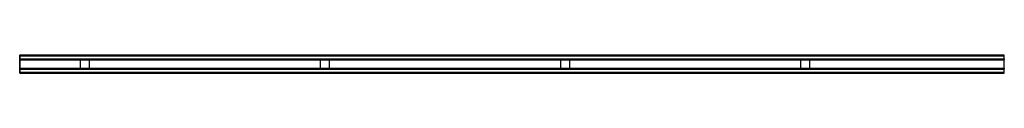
# Model space of a CAD drawing. Header units: millimetres. Extents: x 0 to 2050, y -19 to 19.
import ezdxf

# ---------------------------------------------------------------- set-up
doc = ezdxf.new("R2010")
doc.units = ezdxf.units.MM
doc.header["$LTSCALE"] = 10
doc.linetypes.add('ALLCAD_Strich', pattern=[0.2, 0.15, -0.05])
for name, color, linetype in [('BESCH_KONT_sich_schn_ansi_2d', 40, 'Continuous'), ('BESCH_KONT_sich_schn_grun_2d', 10, 'Continuous'), ('BESCH_KONT_sich_schn_seit_2d', 160, 'Continuous')]:
    doc.layers.add(name, color=color, linetype=linetype)

msp = doc.modelspace()

# ---------------------------------------------------------------- linework, layer by layer
at = {"layer": 'BESCH_KONT_sich_schn_ansi_2d', "linetype": 'ALLCAD_Strich'}
for p, q in [((0, -19, 46.5), (2050, -19, 46.5)), ((0, -19), (2050, -19)), ((0, -19), (0, -19, 46.5)), ((0, -19, 40), (0, -19, 40)), ((0, -19, 40), (0, -19, 40)), ((0, -19, 40), (0, -19, 40)), ((0, -19, 40), (0, -19, 40)), ((0, -19, 40), (0, -19, 40)), ((0, -19, 40), (0, -19, 40)), ((0, -19, 40), (0, -19, 40)), ((0, -19, 40), (0, -19, 40)), ((0, -19, 40), (0, -19, 40)), ((0, -19, 40), (0, -19, 40)), ((0, -19, 40), (0, -19, 40)), ((0, -19, 40), (0, -19, 40)), ((0, -19, 40), (0, -19, 40)), ((0, -19, 40), (0, -19, 40)), ((0, -19, 40), (0, -19, 40)), ((0, -19, 40), (0, -19, 40)), ((0, -19, 40), (0, -19, 40)), ((0, -19, 40), (0, -19, 40)), ((0, -19, 40), (0, -19, 40)), ((0, -19, 40), (0, -19, 40)), ((0, -19, 40), (0, -19, 40)), ((0, -19, 40), (0, -19, 40)), ((0, -19, 40), (0, -19, 40)), ((0, -19, 40), (0, -19, 40)), ((0, -19, 40), (0, -19, 40)), ((0, -19, 40), (0, -19, 40)), ((0, -19, 40), (0, -19, 40)), ((0, -19, 40), (0, -19, 40)), ((0, -19, 40), (0, -19, 40)), ((0, -19, 40), (0, -19, 40)), ((0, -19, 40), (0, -19, 40)), ((2050, -19, 40), (0, -19, 40)), ((0, -19, 37), (2050, -19, 37)), ((126.5, -19, 40), (126.5, -19, 37)), ((144.5, -19, 40), (144.5, -19, 37)), ((626.5, -19, 40), (626.5, -19, 37)), ((644.5, -19, 40), (644.5, -19, 37)), ((1126.5, -19, 40), (1126.5, -19, 37)), ((1144.5, -19, 40), (1144.5, -19, 37)), ((1626.5, -19, 40), (1626.5, -19, 37)), ((1644.5, -19, 40), (1644.5, -19, 37)), ((2050, -19, 46.5), (2050, -19))]:
    msp.add_line(p, q, dxfattribs=at)
at = {"layer": 'BESCH_KONT_sich_schn_grun_2d', "linetype": 'ALLCAD_Strich'}
for p, q in [((0, 19), (2050, 19)), ((0, 17), (0, 19)), ((0, 17), (0, 11)), ((0, 17), (2050, 17)), ((0, 11), (0, 11)), ((0, 11), (0, 11)), ((0, 11), (0, 11)), ((0, 11), (0, 11)), ((0, 11), (0, 11)), ((0, 11), (0, 11)), ((0, 11), (0, 11)), ((0, 11), (0, 11)), ((0, 11), (0, 11)), ((0, 11), (0, 11)), ((0, 11), (0, 11)), ((0, 11), (0, 11)), ((0, 11), (0, 11)), ((0, 11), (0, 11)), ((0, 11), (0, 11)), ((0, 11), (0, 11)), ((0, 11), (0, 11)), ((0, 11), (0, 11)), ((0, 11), (0, 11)), ((0, 11), (0, 11)), ((0, 11), (0, 11)), ((0, 11), (0, 11)), ((0, 11), (0, 11)), ((0, 11), (0, 11)), ((0, 11), (0, 11)), ((0, 11), (2050, 11)), ((0, 11), (0, 9)), ((0, 9), (0, -9)), ((0, 9), (2050, 9)), ((126.5, -9), (126.5, 9)), ((144.5, 9), (144.5, -9)), ((626.5, -9), (626.5, 9)), ((644.5, 9), (644.5, -9)), ((1126.5, -9), (1126.5, 9)), ((1144.5, 9), (1144.5, -9)), ((1626.5, -9), (1626.5, 9)), ((1644.5, 9), (1644.5, -9)), ((2050, 17), (2050, 19)), ((2050, 11), (2050, 17)), ((2050, 11), (2050, 9)), ((2050, -9), (2050, 9)), ((0, -9), (2050, -9)), ((0, -11), (0, -9)), ((0, -11), (0, -17)), ((0, -11), (2050, -11)), ((0, -17), (2050, -17)), ((0, -17), (0, -19)), ((0, -19), (2050, -19)), ((2050, -9), (2050, -11)), ((2050, -17), (2050, -11)), ((2050, -19), (2050, -17))]:
    msp.add_line(p, q, dxfattribs=at)
for radius, start, end in [(0.00093, 0, 90), (0.00093, 270, 0), (0.00217, 270, 0), (0.00217, 360, 90), (0.00116, 0, 90), (0.00116, 270, 360), (0.00271, 270, 0), (0.00271, 0, 90), (0.00116, 180, 270), (0.00116, 90, 180), (0.00271, 90, 180), (0.00271, 180, 270), (0.00116, 0, 90), (0.00116, 270, 360), (0.00271, 270, 0), (0.00271, 0, 90), (0.00116, 180, 270), (0.00116, 90, 180), (0.00271, 90, 180), (0.00271, 180, 270)]:
    msp.add_arc((0, 11), radius, start, end, dxfattribs=at)
at = {"layer": 'BESCH_KONT_sich_schn_seit_2d', "linetype": 'ALLCAD_Strich'}
for p, q in [((0, 17, 46.5), (0, 19, 46.5)), ((0, 19), (0, 19, 46.5)), ((0, 19), (0, 17)), ((0, 17, 40), (0, 11, 40)), ((0, 17, 40), (0, 17, 46.5)), ((0, 17), (0, 17, 37)), ((0, -17, 37), (0, 17, 37)), ((0, 11, 40), (0, 11, 40)), ((0, 11, 40), (0, 11, 40)), ((0, 11, 40), (0, 11, 40)), ((0, 11, 40), (0, 11, 40)), ((0, 11, 40), (0, 11, 40)), ((0, 11, 40), (0, 11, 40)), ((0, 11, 40), (0, 11, 40)), ((0, 11, 40), (0, 11, 46.5)), ((0, 11, 46.5), (0, 9, 46.5)), ((0, 11, 40), (0, 11, 40)), ((0, 11, 40), (0, 11, 40)), ((0, 11, 40), (0, 11, 40)), ((0, 11, 40), (0, 11, 40)), ((0, 11, 40), (0, 11, 40)), ((0, 11, 40), (0, 11, 40)), ((0, 11, 40), (0, 11, 40)), ((0, 11, 40), (0, 11, 40)), ((0, 11, 40), (0, 11, 40)), ((0, 11, 40), (0, 11, 40)), ((0, 11, 40), (0, 11, 40)), ((0, 11, 40), (0, 11, 40)), ((0, 9, 40), (0, -9, 40)), ((0, 9, 46.5), (0, 9, 40)), ((0, 9, 40), (0, 9, 37)), ((0, -9, 46.5), (0, -9, 40)), ((0, -11, 46.5), (0, -9, 46.5)), ((0, -9, 40), (0, -9, 37)), ((0, -11, 40), (0, -17, 40)), ((0, -11, 40), (0, -11, 46.5)), ((0, -17, 46.5), (0, -19, 46.5)), ((0, -17, 40), (0, -17, 46.5)), ((0, -17), (0, -17, 37)), ((0, -19), (0, -17)), ((0, -19), (0, -19, 46.5))]:
    msp.add_line(p, q, dxfattribs=at)

doc.saveas('drawing.dxf')
